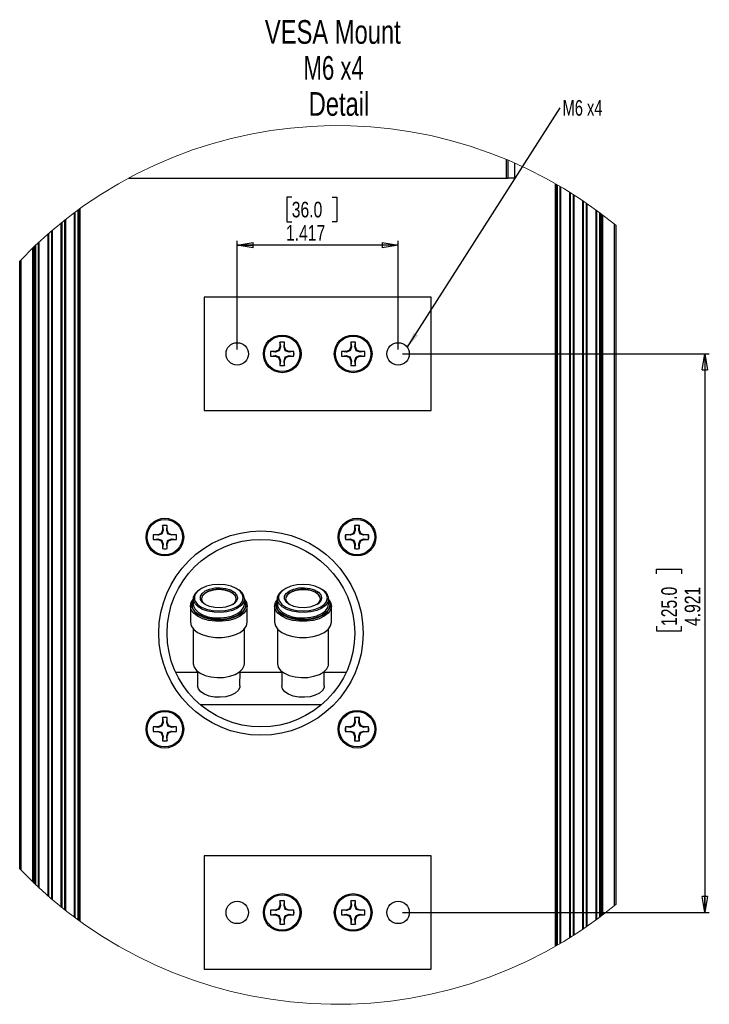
# Paper-space layout 'P3m-V' of a CAD drawing. Header units: inches. Extents: x 0.3 to 33.8, y 0.2 to 21.7.
# Tile 34 of 36: x 22.4 to 28.4, y 5.6 to 14.3. Entities that reach past the tile are written whole.
import ezdxf

# ---------------------------------------------------------------- set-up
doc = ezdxf.new("R2010")
doc.units = ezdxf.units.IN
doc.header["$MEASUREMENT"] = 0
doc.layers.add('BORDERS', color=7, linetype='Continuous')
doc.styles.add('SLDTEXTSTYLE0', font='TXT', dxfattribs={"width": 0.75})
doc.styles.add('SLDTEXTSTYLE12', font='TXT', dxfattribs={"width": 0.7})
doc.dimstyles.new('SLDDIMSTYLE1', dxfattribs={"dimtxt": 0.18, "dimasz": 0.14, "dimexe": 0, "dimexo": 0.0625, "dimgap": 0, "dimtad": 0, "dimtih": 1, "dimtoh": 1, "dimdec": 0, "dimrnd": 1e-09, "dimzin": 0, "dimdsep": 46, "dimtxsty": 'Standard', "dimsah": 1, "dimcen": 0.09, "dimadec": 0, "dimazin": 0, "dimtfac": 0.14, "dimtdec": 0, "dimtofl": 0, "dimtmove": 0, "dimatfit": 3, "dimfxl": 0, "dimfrac": 2, "dimtolj": 1, "dimtzin": 0, "dimarcsym": 0})
doc.dimstyles.new('SLDDIMSTYLE10', dxfattribs={"dimtxt": 0.137795, "dimasz": 0.14, "dimexe": 0, "dimexo": 0.0625, "dimgap": 0.034449, "dimtad": 1, "dimdec": 3, "dimrnd": 1e-09, "dimzin": 12, "dimdsep": 46, "dimtxsty": 'SLDTEXTSTYLE0', "dimblk1": 'CLOSED', "dimblk2": 'CLOSED', "dimsah": 1, "dimcen": 0.09, "dimadec": 0, "dimazin": 3, "dimtfac": 1, "dimtdec": 3, "dimtofl": 0, "dimtmove": 0, "dimatfit": 3, "dimldrblk": 'CLOSED', "dimfxl": 0, "dimfrac": 2, "dimtolj": 1, "dimtzin": 12, "dimarcsym": 0})

# ---------------------------------------------------------------- blocks, each defined once
blk = doc.blocks.new('_Closed')
at = {"color": 0, "linetype": 'ByBlock', "lineweight": -2}
for p, q in [((-1, 0.166667), (0, 0)), ((-1, 0.166667), (-1, -0.166667)), ((0, 0), (-1, -0.166667)), ((0, 0), (-1, 0))]:
    blk.add_line(p, q, dxfattribs=at)
blk = doc.blocks.new('_D_55')
at = {"layer": 'BORDERS'}
for p, q in [((25.7267, 11.3466), (28.4283, 11.3466)), ((28.3889, 11.3466), (28.3889, 6.4253)), ((27.964, 9.4071), (27.964, 9.4491)), ((27.964, 9.4491), (28.1828, 9.4491)), ((28.1828, 9.4491), (28.1828, 9.4071)), ((27.964, 8.9489), (27.964, 8.907)), ((28.1828, 8.907), (28.1828, 8.9489)), ((27.964, 8.907), (28.1828, 8.907)), ((25.7267, 6.4253), (28.4283, 6.4253))]:
    blk.add_line(p, q, dxfattribs=at)
at = {"layer": 'BORDERS', "xscale": 0.14, "yscale": 0.14}
for p, rotation in [((28.3889, 11.3466, -1.9404), 90.00000000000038), ((28.3889, 6.4253, -1.9404), 270.0000000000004)]:
    blk.add_blockref('_Closed', p, dxfattribs=dict(at, rotation=rotation))
at = {"layer": 'BORDERS', "char_height": 0.1378, "attachment_point": 1, "rotation": 90, "style": 'SLDTEXTSTYLE0'}
for s, insert in [('125.0', (28.0051, 8.9489)), ('4.921', (28.2113, 8.9489))]:
    blk.add_mtext(s, dxfattribs=dict(at, insert=insert))
blk = doc.blocks.new('_D_56')
at = {"layer": 'BORDERS'}
for p, q in [((24.7502, 12.7278), (24.7082, 12.7278)), ((24.7082, 12.7278), (24.7082, 12.509)), ((25.1066, 12.7278), (25.1486, 12.7278)), ((25.1486, 12.7278), (25.1486, 12.509)), ((24.7082, 12.509), (24.7502, 12.509)), ((25.1486, 12.509), (25.1066, 12.509)), ((24.27, 11.3859), (24.27, 12.3422)), ((25.6873, 11.3859), (25.6873, 12.3422)), ((25.6873, 12.3029), (24.27, 12.3029))]:
    blk.add_line(p, q, dxfattribs=at)
at = {"layer": 'BORDERS', "xscale": 0.14, "yscale": 0.14}
for p, rotation in [((24.27, 12.3029, -1.9404), 179.9999999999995), ((25.6873, 12.3029, -1.9404), 359.9999999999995)]:
    blk.add_blockref('_Closed', p, dxfattribs=dict(at, rotation=rotation))
at = {"layer": 'BORDERS', "char_height": 0.1378, "attachment_point": 1, "style": 'SLDTEXTSTYLE0'}
for s, insert in [('36.0', (24.7502, 12.6866)), ('1.417', (24.6993, 12.4805))]:
    blk.add_mtext(s, dxfattribs=dict(at, insert=insert))
blk = doc.blocks.new('SW_NOTE_0_52')
at = {"layer": 'BORDERS', "color": 0, "char_height": 0.20833, "attachment_point": 2}
for s, insert, style in [('VESA Mount', (0.7975, 0.2686), 'SLDTEXTSTYLE0'), ('M6 x4', (0.8049, -0.0486), 'SLDTEXTSTYLE12'), ('Detail', (0.8519, -0.3657), 'SLDTEXTSTYLE0')]:
    blk.add_mtext(s, dxfattribs=dict(at, insert=insert, style=style))
blk = doc.blocks.new('SW_NOTE_0_53')
at = {"layer": 'BORDERS', "color": 0, "insert": (0.0203, 0.0688), "char_height": 0.1378, "attachment_point": 1, "style": 'SLDTEXTSTYLE12'}
blk.add_mtext('M6 x4', dxfattribs=at)

psp = doc.layouts.new('P3m-V')

# ---------------------------------------------------------------- linework, layer by layer
at = {"color": 7, "linetype": 'Continuous', "lineweight": 25}
for p, q in [((26.63813, 13.0593), (26.63813, 12.89542)), ((26.65313, 13.05301), (26.65313, 12.89542)), ((26.71313, 13.0271), (26.71313, 12.89542)), ((23.31491, 12.89542), (23.31813, 12.89542)), ((23.31813, 12.89542), (23.31813, 12.89715)), ((23.31813, 12.89542), (26.63813, 12.89542)), ((26.63813, 12.89542), (26.65313, 12.89542)), ((26.71313, 12.89542), (26.65313, 12.89542)), ((27.07363, 6.12889), (27.07363, 12.84474)), ((27.08363, 12.83899), (27.08363, 6.13464)), ((27.08863, 12.8361), (27.08863, 6.13753)), ((27.11481, 6.15284), (27.11481, 12.82079)), ((27.1216, 6.15685), (27.1216, 12.81678)), ((27.19865, 6.20372), (27.19865, 12.7699)), ((27.20544, 6.20797), (27.20544, 12.76566)), ((27.23081, 6.22402), (27.23081, 12.7496)), ((27.2376, 6.22837), (27.2376, 12.74526)), ((27.31465, 6.27907), (27.31465, 12.69456)), ((27.32144, 6.28366), (27.32144, 12.68997)), ((27.34681, 6.30102), (27.34681, 12.67261)), ((27.3536, 6.30571), (27.3536, 12.66791)), ((22.83565, 6.38339), (22.83565, 12.59024)), ((22.84244, 6.37834), (22.84244, 12.59529)), ((22.86863, 6.35908), (22.86863, 12.61455)), ((22.87363, 6.35544), (22.87363, 12.61819)), ((22.88363, 12.62543), (22.88363, 6.3482)), ((27.43065, 6.36053), (27.43065, 12.6131)), ((27.43744, 6.36549), (27.43744, 12.60813)), ((27.46363, 6.38487), (27.46363, 12.58876)), ((27.46863, 6.3886), (27.46863, 12.58502)), ((27.47863, 6.39612), (27.47863, 12.57751)), ((22.71965, 6.47331), (22.71965, 12.50032)), ((22.72644, 6.46785), (22.72644, 12.50577)), ((22.75181, 6.44767), (22.75181, 12.52596)), ((22.7586, 6.44233), (22.7586, 12.5313)), ((27.48863, 12.56995), (27.48863, 6.40368)), ((22.61044, 6.56471), (22.61044, 12.40892)), ((22.63581, 6.54286), (22.63581, 12.43077)), ((22.6426, 6.53708), (22.6426, 12.43655)), ((27.59363, 6.48627), (27.59363, 12.48736)), ((27.60363, 12.47919), (27.60363, 6.49444)), ((22.51981, 6.64596), (22.51981, 12.32766)), ((22.5266, 6.6397), (22.5266, 12.33393)), ((22.60365, 6.57062), (22.60365, 12.40301)), ((22.46863, 6.6942), (22.46863, 12.27943)), ((22.47863, 12.28899), (22.47863, 6.68464)), ((22.48863, 12.29849), (22.48863, 6.67514)), ((22.49363, 12.30321), (22.49363, 6.67042)), ((22.35363, 6.8093), (22.35363, 12.16433)), ((22.36363, 12.17473), (22.36363, 6.7989)), ((23.97863, 11.84655), (23.97863, 10.84655)), ((25.97863, 11.84655), (23.97863, 11.84655)), ((25.97863, 10.84655), (25.97863, 11.84655)), ((24.60478, 11.36735), (24.56423, 11.36735)), ((24.56565, 11.36659), (24.56423, 11.36735)), ((24.60573, 11.36256), (24.56565, 11.36659)), ((24.63345, 11.37923), (24.60478, 11.36735)), ((24.60573, 11.36256), (24.60478, 11.36735)), ((24.64533, 11.4079), (24.63345, 11.37923)), ((24.63897, 11.37371), (24.63345, 11.37923)), ((24.65011, 11.40695), (24.63897, 11.37371)), ((24.64533, 11.44845), (24.64533, 11.4079)), ((24.64609, 11.44703), (24.64533, 11.44845)), ((24.65011, 11.40695), (24.64533, 11.4079)), ((24.64609, 11.44703), (24.65011, 11.40695)), ((24.68214, 11.40695), (24.68616, 11.44703)), ((24.68214, 11.40695), (24.68693, 11.4079)), ((24.68616, 11.44703), (24.68693, 11.44845)), ((24.68693, 11.4079), (24.68693, 11.44845)), ((24.6988, 11.37923), (24.68693, 11.4079)), ((24.69328, 11.37371), (24.6988, 11.37923)), ((24.72652, 11.36256), (24.69328, 11.37371)), ((24.72748, 11.36735), (24.6988, 11.37923)), ((24.72652, 11.36256), (24.72748, 11.36735)), ((24.7666, 11.36659), (24.72652, 11.36256)), ((24.76802, 11.36735), (24.72748, 11.36735)), ((24.7666, 11.36659), (24.76802, 11.36735)), ((25.22978, 11.36735), (25.18923, 11.36735)), ((25.19065, 11.36659), (25.18923, 11.36735)), ((25.23073, 11.36256), (25.19065, 11.36659)), ((25.25845, 11.37923), (25.22978, 11.36735)), ((25.23073, 11.36256), (25.22978, 11.36735)), ((25.27033, 11.4079), (25.25845, 11.37923)), ((25.26397, 11.37371), (25.25845, 11.37923)), ((25.27511, 11.40695), (25.26397, 11.37371)), ((25.27033, 11.44845), (25.27033, 11.4079)), ((25.27109, 11.44703), (25.27033, 11.44845)), ((25.27511, 11.40695), (25.27033, 11.4079)), ((25.27109, 11.44703), (25.27511, 11.40695)), ((25.30714, 11.40695), (25.31116, 11.44703)), ((25.30714, 11.40695), (25.31193, 11.4079)), ((25.31116, 11.44703), (25.31193, 11.44845)), ((25.31193, 11.4079), (25.31193, 11.44845)), ((25.3238, 11.37923), (25.31193, 11.4079)), ((25.31828, 11.37371), (25.3238, 11.37923)), ((25.35152, 11.36256), (25.31828, 11.37371)), ((25.35248, 11.36735), (25.3238, 11.37923)), ((25.35152, 11.36256), (25.35248, 11.36735)), ((25.3916, 11.36659), (25.35152, 11.36256)), ((25.39302, 11.36735), (25.35248, 11.36735)), ((25.3916, 11.36659), (25.39302, 11.36735)), ((24.56565, 11.32652), (24.56423, 11.32575)), ((24.56423, 11.32575), (24.60478, 11.32575)), ((24.56565, 11.32652), (24.60573, 11.33054)), ((24.60573, 11.33054), (24.60478, 11.32575)), ((24.60478, 11.32575), (24.63345, 11.31387)), ((24.60573, 11.33054), (24.63897, 11.31939)), ((24.63897, 11.31939), (24.63345, 11.31387)), ((24.63345, 11.31387), (24.64533, 11.2852)), ((24.65011, 11.28615), (24.64533, 11.2852)), ((24.64533, 11.2852), (24.64533, 11.24465)), ((24.65011, 11.28615), (24.64609, 11.24607)), ((24.68214, 11.28615), (24.69328, 11.31939)), ((24.68616, 11.24607), (24.68214, 11.28615)), ((24.68214, 11.28615), (24.68693, 11.2852)), ((24.68693, 11.2852), (24.6988, 11.31387)), ((24.68693, 11.24465), (24.68693, 11.2852)), ((24.69328, 11.31939), (24.6988, 11.31387)), ((24.6988, 11.31387), (24.72748, 11.32575)), ((24.72652, 11.33054), (24.72748, 11.32575)), ((24.72652, 11.33054), (24.7666, 11.32652)), ((24.72748, 11.32575), (24.76802, 11.32575)), ((24.7666, 11.32652), (24.76802, 11.32575)), ((25.19065, 11.32652), (25.18923, 11.32575)), ((25.18923, 11.32575), (25.22978, 11.32575)), ((25.19065, 11.32652), (25.23073, 11.33054)), ((25.23073, 11.33054), (25.22978, 11.32575)), ((25.22978, 11.32575), (25.25845, 11.31387)), ((25.23073, 11.33054), (25.26397, 11.31939)), ((25.26397, 11.31939), (25.25845, 11.31387)), ((25.25845, 11.31387), (25.27033, 11.2852)), ((25.27511, 11.28615), (25.27033, 11.2852)), ((25.27033, 11.2852), (25.27033, 11.24465)), ((25.27511, 11.28615), (25.27109, 11.24607)), ((25.30714, 11.28615), (25.31828, 11.31939)), ((25.31116, 11.24607), (25.30714, 11.28615)), ((25.30714, 11.28615), (25.31193, 11.2852)), ((25.31193, 11.2852), (25.3238, 11.31387)), ((25.31193, 11.24465), (25.31193, 11.2852)), ((25.31828, 11.31939), (25.3238, 11.31387)), ((25.3238, 11.31387), (25.35248, 11.32575)), ((25.35152, 11.33054), (25.35248, 11.32575)), ((25.35152, 11.33054), (25.3916, 11.32652)), ((25.35248, 11.32575), (25.39302, 11.32575)), ((25.3916, 11.32652), (25.39302, 11.32575)), ((24.64609, 11.24607), (24.64533, 11.24465)), ((24.68616, 11.24607), (24.68693, 11.24465)), ((25.27109, 11.24607), (25.27033, 11.24465)), ((25.31116, 11.24607), (25.31193, 11.24465)), ((23.97863, 10.84655), (25.97863, 10.84655)), ((23.61152, 9.83412), (23.61152, 9.79357)), ((23.61229, 9.8327), (23.61152, 9.83412)), ((23.61229, 9.8327), (23.61631, 9.79262)), ((23.64834, 9.79262), (23.65236, 9.8327)), ((23.65236, 9.8327), (23.65312, 9.83412)), ((23.65312, 9.79357), (23.65312, 9.83412)), ((25.30413, 9.83412), (25.30413, 9.79357)), ((25.30489, 9.8327), (25.30413, 9.83412)), ((25.30489, 9.8327), (25.30892, 9.79262)), ((25.34094, 9.79262), (25.34496, 9.8327)), ((25.34496, 9.8327), (25.34573, 9.83412)), ((25.34573, 9.79357), (25.34573, 9.83412)), ((23.57098, 9.75302), (23.53043, 9.75302)), ((23.53185, 9.75226), (23.53043, 9.75302)), ((23.57193, 9.74823), (23.53185, 9.75226)), ((23.53185, 9.71219), (23.57193, 9.71621)), ((23.59965, 9.7649), (23.57098, 9.75302)), ((23.57193, 9.74823), (23.57098, 9.75302)), ((23.57193, 9.71621), (23.57098, 9.71142)), ((23.57193, 9.71621), (23.60517, 9.70507)), ((23.61152, 9.79357), (23.59965, 9.7649)), ((23.60517, 9.75938), (23.59965, 9.7649)), ((23.61631, 9.79262), (23.60517, 9.75938)), ((23.61631, 9.79262), (23.61152, 9.79357)), ((23.64834, 9.79262), (23.65312, 9.79357)), ((23.665, 9.7649), (23.65312, 9.79357)), ((23.65948, 9.75938), (23.665, 9.7649)), ((23.69272, 9.74823), (23.65948, 9.75938)), ((23.69367, 9.75302), (23.665, 9.7649)), ((23.69272, 9.74823), (23.69367, 9.75302)), ((23.7328, 9.75226), (23.69272, 9.74823)), ((23.69272, 9.71621), (23.69367, 9.71142)), ((23.69272, 9.71621), (23.7328, 9.71219)), ((23.73422, 9.75302), (23.69367, 9.75302)), ((23.7328, 9.75226), (23.73422, 9.75302)), ((25.26358, 9.75302), (25.22303, 9.75302)), ((25.22445, 9.75226), (25.22303, 9.75302)), ((25.26453, 9.74823), (25.22445, 9.75226)), ((25.22445, 9.71219), (25.26453, 9.71621)), ((25.29225, 9.7649), (25.26358, 9.75302)), ((25.26453, 9.74823), (25.26358, 9.75302)), ((25.26453, 9.71621), (25.26358, 9.71142)), ((25.26453, 9.71621), (25.29777, 9.70507)), ((25.30413, 9.79357), (25.29225, 9.7649)), ((25.29777, 9.75938), (25.29225, 9.7649)), ((25.30892, 9.79262), (25.29777, 9.75938)), ((25.30892, 9.79262), (25.30413, 9.79357)), ((25.34094, 9.79262), (25.34573, 9.79357)), ((25.3576, 9.7649), (25.34573, 9.79357)), ((25.35208, 9.75938), (25.3576, 9.7649)), ((25.38532, 9.74823), (25.35208, 9.75938)), ((25.38628, 9.75302), (25.3576, 9.7649)), ((25.38532, 9.74823), (25.38628, 9.75302)), ((25.42541, 9.75226), (25.38532, 9.74823)), ((25.38532, 9.71621), (25.38628, 9.71142)), ((25.38532, 9.71621), (25.42541, 9.71219)), ((25.42683, 9.75302), (25.38628, 9.75302)), ((25.42541, 9.75226), (25.42683, 9.75302)), ((23.53185, 9.71219), (23.53043, 9.71142)), ((23.53043, 9.71142), (23.57098, 9.71142)), ((23.57098, 9.71142), (23.59965, 9.69955)), ((23.60517, 9.70507), (23.59965, 9.69955)), ((23.59965, 9.69955), (23.61152, 9.67087)), ((23.61631, 9.67183), (23.61152, 9.67087)), ((23.61152, 9.67087), (23.61152, 9.63032)), ((23.61229, 9.63174), (23.61152, 9.63032)), ((23.61631, 9.67183), (23.61229, 9.63174)), ((23.64834, 9.67183), (23.65948, 9.70507)), ((23.65236, 9.63174), (23.64834, 9.67183)), ((23.64834, 9.67183), (23.65312, 9.67087)), ((23.65236, 9.63174), (23.65312, 9.63032)), ((23.65312, 9.67087), (23.665, 9.69955)), ((23.65312, 9.63032), (23.65312, 9.67087)), ((23.65948, 9.70507), (23.665, 9.69955)), ((23.665, 9.69955), (23.69367, 9.71142)), ((23.69367, 9.71142), (23.73422, 9.71142)), ((23.7328, 9.71219), (23.73422, 9.71142)), ((25.22445, 9.71219), (25.22303, 9.71142)), ((25.22303, 9.71142), (25.26358, 9.71142)), ((25.26358, 9.71142), (25.29225, 9.69955)), ((25.29777, 9.70507), (25.29225, 9.69955)), ((25.29225, 9.69955), (25.30413, 9.67087)), ((25.30892, 9.67183), (25.30413, 9.67087)), ((25.30413, 9.67087), (25.30413, 9.63032)), ((25.30489, 9.63174), (25.30413, 9.63032)), ((25.30892, 9.67183), (25.30489, 9.63174)), ((25.34094, 9.67183), (25.35208, 9.70507)), ((25.34496, 9.63174), (25.34094, 9.67183)), ((25.34094, 9.67183), (25.34573, 9.67087)), ((25.34496, 9.63174), (25.34573, 9.63032)), ((25.34573, 9.67087), (25.3576, 9.69955)), ((25.34573, 9.63032), (25.34573, 9.67087)), ((25.35208, 9.70507), (25.3576, 9.69955)), ((25.3576, 9.69955), (25.38628, 9.71142)), ((25.38628, 9.71142), (25.42683, 9.71142)), ((25.42541, 9.71219), (25.42683, 9.71142)), ((24.27178, 9.19775), (24.26887, 9.18113)), ((25.01348, 9.19774), (25.01058, 9.18112)), ((23.85778, 9.12458), (23.85777, 8.98245)), ((23.87471, 9.15125), (23.88228, 9.16973)), ((23.88228, 9.17744), (23.87867, 9.17167)), ((23.88228, 9.18934), (23.88228, 9.1414)), ((24.33328, 9.1414), (24.33328, 9.18934)), ((24.34211, 9.14563), (24.34328, 9.13299)), ((24.34658, 9.12003), (24.34778, 9.13299)), ((24.35777, 8.98245), (24.35778, 9.12458)), ((24.59948, 9.12457), (24.59948, 8.98244)), ((24.61641, 9.15124), (24.62398, 9.16972)), ((24.62398, 9.17743), (24.62038, 9.17166)), ((24.62398, 9.18933), (24.62398, 9.14139)), ((25.07498, 9.14139), (25.07498, 9.18932)), ((25.08382, 9.14562), (25.08498, 9.13298)), ((25.08828, 9.12001), (25.08948, 9.13298)), ((25.09948, 8.98243), (25.09948, 9.12457)), ((23.88227, 8.92406), (23.88227, 8.61661)), ((24.33327, 8.6166), (24.33327, 8.92405)), ((24.62398, 8.92405), (24.62398, 8.6166)), ((25.07498, 8.61659), (25.07498, 8.92404)), ((23.72684, 8.54267), (23.92127, 8.54267)), ((23.92127, 8.54803), (23.92126, 8.4215)), ((24.29426, 8.42149), (24.29427, 8.54803)), ((24.29427, 8.54266), (24.66297, 8.54266)), ((24.66297, 8.54802), (24.66297, 8.42148)), ((25.03597, 8.42148), (25.03597, 8.54802)), ((25.03597, 8.54265), (25.2304, 8.54265)), ((25.01331, 8.25575), (23.94392, 8.25576)), ((23.59965, 8.0723), (23.57098, 8.06042)), ((23.61152, 8.10097), (23.59965, 8.0723)), ((23.60517, 8.06678), (23.59965, 8.0723)), ((23.61631, 8.10002), (23.60517, 8.06678)), ((23.61152, 8.14152), (23.61152, 8.10097)), ((23.61229, 8.1401), (23.61152, 8.14152)), ((23.61631, 8.10002), (23.61152, 8.10097)), ((23.61229, 8.1401), (23.61631, 8.10002)), ((23.64834, 8.10002), (23.65236, 8.1401)), ((23.64834, 8.10002), (23.65312, 8.10097)), ((23.65236, 8.1401), (23.65312, 8.14152)), ((23.65312, 8.10097), (23.65312, 8.14152)), ((23.665, 8.0723), (23.65312, 8.10097)), ((23.65948, 8.06678), (23.665, 8.0723)), ((23.69367, 8.06042), (23.665, 8.0723)), ((25.29225, 8.0723), (25.26358, 8.06042)), ((25.30413, 8.10097), (25.29225, 8.0723)), ((25.29777, 8.06678), (25.29225, 8.0723)), ((25.30892, 8.10002), (25.29777, 8.06678)), ((25.30413, 8.14152), (25.30413, 8.10097)), ((25.30489, 8.1401), (25.30413, 8.14152)), ((25.30892, 8.10002), (25.30413, 8.10097)), ((25.30489, 8.1401), (25.30892, 8.10002)), ((25.34094, 8.10002), (25.34496, 8.1401)), ((25.34094, 8.10002), (25.34573, 8.10097)), ((25.34496, 8.1401), (25.34573, 8.14152)), ((25.34573, 8.10097), (25.34573, 8.14152)), ((25.3576, 8.0723), (25.34573, 8.10097)), ((25.35208, 8.06678), (25.3576, 8.0723)), ((25.38628, 8.06042), (25.3576, 8.0723)), ((23.57098, 8.06042), (23.53043, 8.06042)), ((23.53185, 8.05965), (23.53043, 8.06042)), ((23.53185, 8.01959), (23.53043, 8.01882)), ((23.53043, 8.01882), (23.57098, 8.01882)), ((23.57193, 8.05563), (23.53185, 8.05965)), ((23.53185, 8.01959), (23.57193, 8.02361)), ((23.57193, 8.05563), (23.57098, 8.06042)), ((23.57193, 8.02361), (23.57098, 8.01882)), ((23.57098, 8.01882), (23.59965, 8.00694)), ((23.57193, 8.02361), (23.60517, 8.01246)), ((23.60517, 8.01246), (23.59965, 8.00694)), ((23.59965, 8.00694), (23.61152, 7.97827)), ((23.64834, 7.97922), (23.65948, 8.01246)), ((23.65312, 7.97827), (23.665, 8.00694)), ((23.69272, 8.05563), (23.65948, 8.06678)), ((23.65948, 8.01246), (23.665, 8.00694)), ((23.665, 8.00694), (23.69367, 8.01882)), ((23.69272, 8.05563), (23.69367, 8.06042)), ((23.7328, 8.05965), (23.69272, 8.05563)), ((23.69272, 8.02361), (23.69367, 8.01882)), ((23.69272, 8.02361), (23.7328, 8.01959)), ((23.73422, 8.06042), (23.69367, 8.06042)), ((23.69367, 8.01882), (23.73422, 8.01882)), ((23.7328, 8.05965), (23.73422, 8.06042)), ((23.7328, 8.01959), (23.73422, 8.01882)), ((25.26358, 8.06042), (25.22303, 8.06042)), ((25.22445, 8.05965), (25.22303, 8.06042)), ((25.22445, 8.01959), (25.22303, 8.01882)), ((25.22303, 8.01882), (25.26358, 8.01882)), ((25.26453, 8.05563), (25.22445, 8.05965)), ((25.22445, 8.01959), (25.26453, 8.02361)), ((25.26453, 8.05563), (25.26358, 8.06042)), ((25.26453, 8.02361), (25.26358, 8.01882)), ((25.26358, 8.01882), (25.29225, 8.00694)), ((25.26453, 8.02361), (25.29777, 8.01246)), ((25.29777, 8.01246), (25.29225, 8.00694)), ((25.29225, 8.00694), (25.30413, 7.97827)), ((25.34094, 7.97922), (25.35208, 8.01246)), ((25.34573, 7.97827), (25.3576, 8.00694)), ((25.38532, 8.05563), (25.35208, 8.06678)), ((25.35208, 8.01246), (25.3576, 8.00694)), ((25.3576, 8.00694), (25.38628, 8.01882)), ((25.38532, 8.05563), (25.38628, 8.06042)), ((25.42541, 8.05965), (25.38532, 8.05563)), ((25.38532, 8.02361), (25.38628, 8.01882)), ((25.38532, 8.02361), (25.42541, 8.01959)), ((25.42683, 8.06042), (25.38628, 8.06042)), ((25.38628, 8.01882), (25.42683, 8.01882)), ((25.42541, 8.05965), (25.42683, 8.06042)), ((25.42541, 8.01959), (25.42683, 8.01882)), ((23.61631, 7.97922), (23.61152, 7.97827)), ((23.61152, 7.97827), (23.61152, 7.93772)), ((23.61229, 7.93914), (23.61152, 7.93772)), ((23.61631, 7.97922), (23.61229, 7.93914)), ((23.65236, 7.93914), (23.64834, 7.97922)), ((23.64834, 7.97922), (23.65312, 7.97827)), ((23.65236, 7.93914), (23.65312, 7.93772)), ((23.65312, 7.93772), (23.65312, 7.97827)), ((25.30892, 7.97922), (25.30413, 7.97827)), ((25.30413, 7.97827), (25.30413, 7.93772)), ((25.30489, 7.93914), (25.30413, 7.93772)), ((25.30892, 7.97922), (25.30489, 7.93914)), ((25.34496, 7.93914), (25.34094, 7.97922)), ((25.34094, 7.97922), (25.34573, 7.97827)), ((25.34496, 7.93914), (25.34573, 7.93772)), ((25.34573, 7.93772), (25.34573, 7.97827)), ((23.97863, 6.92529), (23.97863, 5.92529)), ((25.97863, 6.92529), (23.97863, 6.92529)), ((25.97863, 5.92529), (25.97863, 6.92529)), ((24.64533, 6.52719), (24.64533, 6.48664)), ((24.64609, 6.52577), (24.64533, 6.52719)), ((24.64609, 6.52577), (24.65011, 6.48569)), ((24.68214, 6.48569), (24.68616, 6.52577)), ((24.68616, 6.52577), (24.68693, 6.52719)), ((24.68693, 6.48664), (24.68693, 6.52719)), ((25.27033, 6.52719), (25.27033, 6.48664)), ((25.27109, 6.52577), (25.27033, 6.52719)), ((25.27109, 6.52577), (25.27511, 6.48569)), ((25.30714, 6.48569), (25.31116, 6.52577)), ((25.31116, 6.52577), (25.31193, 6.52719)), ((25.31193, 6.48664), (25.31193, 6.52719)), ((24.60478, 6.44609), (24.56423, 6.44609)), ((24.56565, 6.44533), (24.56423, 6.44609)), ((24.60573, 6.4413), (24.56565, 6.44533)), ((24.63345, 6.45797), (24.60478, 6.44609)), ((24.60573, 6.4413), (24.60478, 6.44609)), ((24.64533, 6.48664), (24.63345, 6.45797)), ((24.63897, 6.45245), (24.63345, 6.45797)), ((24.65011, 6.48569), (24.63897, 6.45245)), ((24.65011, 6.48569), (24.64533, 6.48664)), ((24.68214, 6.48569), (24.68693, 6.48664)), ((24.6988, 6.45797), (24.68693, 6.48664)), ((24.69328, 6.45245), (24.6988, 6.45797)), ((24.72652, 6.4413), (24.69328, 6.45245)), ((24.72748, 6.44609), (24.6988, 6.45797)), ((24.72652, 6.4413), (24.72748, 6.44609)), ((24.7666, 6.44533), (24.72652, 6.4413)), ((24.76802, 6.44609), (24.72748, 6.44609)), ((24.7666, 6.44533), (24.76802, 6.44609)), ((25.22978, 6.44609), (25.18923, 6.44609)), ((25.19065, 6.44533), (25.18923, 6.44609)), ((25.23073, 6.4413), (25.19065, 6.44533)), ((25.25845, 6.45797), (25.22978, 6.44609)), ((25.23073, 6.4413), (25.22978, 6.44609)), ((25.27033, 6.48664), (25.25845, 6.45797)), ((25.26397, 6.45245), (25.25845, 6.45797)), ((25.27511, 6.48569), (25.26397, 6.45245)), ((25.27511, 6.48569), (25.27033, 6.48664)), ((25.30714, 6.48569), (25.31193, 6.48664)), ((25.3238, 6.45797), (25.31193, 6.48664)), ((25.31828, 6.45245), (25.3238, 6.45797)), ((25.35152, 6.4413), (25.31828, 6.45245)), ((25.35248, 6.44609), (25.3238, 6.45797)), ((25.35152, 6.4413), (25.35248, 6.44609)), ((25.3916, 6.44533), (25.35152, 6.4413)), ((25.39302, 6.44609), (25.35248, 6.44609)), ((25.3916, 6.44533), (25.39302, 6.44609)), ((24.56565, 6.40526), (24.56423, 6.40449)), ((24.56423, 6.40449), (24.60478, 6.40449)), ((24.56565, 6.40526), (24.60573, 6.40928)), ((24.60573, 6.40928), (24.60478, 6.40449)), ((24.60478, 6.40449), (24.63345, 6.39261)), ((24.60573, 6.40928), (24.63897, 6.39814)), ((24.63897, 6.39814), (24.63345, 6.39261)), ((24.63345, 6.39261), (24.64533, 6.36394)), ((24.65011, 6.36489), (24.64533, 6.36394)), ((24.64533, 6.36394), (24.64533, 6.32339)), ((24.65011, 6.36489), (24.64609, 6.32481)), ((24.68214, 6.36489), (24.69328, 6.39814)), ((24.68616, 6.32481), (24.68214, 6.36489)), ((24.68214, 6.36489), (24.68693, 6.36394)), ((24.68693, 6.36394), (24.6988, 6.39261)), ((24.68693, 6.32339), (24.68693, 6.36394)), ((24.69328, 6.39814), (24.6988, 6.39261)), ((24.6988, 6.39261), (24.72748, 6.40449)), ((24.72652, 6.40928), (24.72748, 6.40449)), ((24.72652, 6.40928), (24.7666, 6.40526)), ((24.72748, 6.40449), (24.76802, 6.40449)), ((24.7666, 6.40526), (24.76802, 6.40449)), ((25.19065, 6.40526), (25.18923, 6.40449)), ((25.18923, 6.40449), (25.22978, 6.40449)), ((25.19065, 6.40526), (25.23073, 6.40928)), ((25.23073, 6.40928), (25.22978, 6.40449)), ((25.22978, 6.40449), (25.25845, 6.39261)), ((25.23073, 6.40928), (25.26397, 6.39814)), ((25.26397, 6.39814), (25.25845, 6.39261)), ((25.25845, 6.39261), (25.27033, 6.36394)), ((25.27511, 6.36489), (25.27033, 6.36394)), ((25.27033, 6.36394), (25.27033, 6.32339)), ((25.27511, 6.36489), (25.27109, 6.32481)), ((25.30714, 6.36489), (25.31828, 6.39814)), ((25.31116, 6.32481), (25.30714, 6.36489)), ((25.30714, 6.36489), (25.31193, 6.36394)), ((25.31193, 6.36394), (25.3238, 6.39261)), ((25.31193, 6.32339), (25.31193, 6.36394)), ((25.31828, 6.39814), (25.3238, 6.39261)), ((25.3238, 6.39261), (25.35248, 6.40449)), ((25.35152, 6.40928), (25.35248, 6.40449)), ((25.35152, 6.40928), (25.3916, 6.40526)), ((25.35248, 6.40449), (25.39302, 6.40449)), ((25.3916, 6.40526), (25.39302, 6.40449)), ((24.64609, 6.32481), (24.64533, 6.32339)), ((24.68616, 6.32481), (24.68693, 6.32339)), ((25.27109, 6.32481), (25.27033, 6.32339)), ((25.31116, 6.32481), (25.31193, 6.32339)), ((23.97863, 5.92529), (25.97863, 5.92529))]:
    psp.add_line(p, q, dxfattribs=at)
at = {"color": 7, "linetype": 'Continuous', "lineweight": 25, "flags": 128}
for points in [[(24.30888, 9.23964), (24.29441, 9.25604), (24.26016, 9.28019), (24.21553, 9.29872), (24.16355, 9.31036), (24.10778, 9.31434), (24.052, 9.31037), (24.00003, 9.29872), (23.9554, 9.28019), (23.92115, 9.25605), (23.90134, 9.23121)], [(23.94658, 9.18143), (23.94561, 9.18453), (23.94561, 9.21098), (23.96002, 9.23625), (23.98756, 9.2581), (24.02578, 9.27459), (24.07128, 9.28425), (24.12003, 9.28623), (24.16769, 9.28034), (24.21003, 9.26712), (24.24328, 9.24773), (24.26449, 9.2239), (24.27178, 9.19775), (24.27178, 9.19775)], [(25.05059, 9.23963), (25.03611, 9.25603), (25.00187, 9.28018), (24.95724, 9.2987), (24.90526, 9.31035), (24.84949, 9.31433), (24.79371, 9.31035), (24.74174, 9.29871), (24.6971, 9.28018), (24.66286, 9.25603), (24.64305, 9.2312)], [(24.68828, 9.18141), (24.68732, 9.18452), (24.68732, 9.21096), (24.70173, 9.23624), (24.72927, 9.25809), (24.76749, 9.27458), (24.81299, 9.28424), (24.86174, 9.28622), (24.9094, 9.28033), (24.95174, 9.2671), (24.98499, 9.24772), (25.0062, 9.22389), (25.01348, 9.19774), (25.01348, 9.19774)], [(24.33328, 9.18934), (24.32619, 9.159), (24.30538, 9.13056), (24.27216, 9.10582), (24.2286, 9.08633), (24.17746, 9.07331), (24.12193, 9.06758), (24.06552, 9.0695), (24.01176, 9.07895), (23.96404, 9.09534), (23.92534, 9.11763), (23.89811, 9.14443), (23.88405, 9.17405), (23.88406, 9.20463), (23.89811, 9.23425), (23.92534, 9.26105), (23.93906, 9.27029)], [(24.26178, 9.18934), (24.25424, 9.21508), (24.23237, 9.23831), (24.1983, 9.25674), (24.15537, 9.26858), (24.10778, 9.27266), (24.06019, 9.26858), (24.01726, 9.25674), (23.98319, 9.23831), (23.96131, 9.21509), (23.95378, 9.18934), (23.96131, 9.1636), (23.98319, 9.14037), (23.98619, 9.13821)], [(24.26175, 9.18765), (24.25424, 9.21172), (24.23237, 9.23495), (24.1983, 9.25338), (24.15537, 9.26521), (24.10778, 9.26929), (24.06019, 9.26521), (24.01726, 9.25338), (23.98319, 9.23495), (23.96131, 9.21172), (23.95381, 9.18766)], [(24.32328, 9.19775), (24.31593, 9.22792), (24.30888, 9.23964)], [(24.31326, 9.16262), (24.31593, 9.16757), (24.32328, 9.19775)], [(25.07498, 9.18932), (25.0679, 9.15898), (25.04709, 9.13055), (25.01387, 9.10581), (24.97031, 9.08632), (24.91917, 9.0733), (24.86364, 9.06757), (24.80723, 9.06949), (24.75347, 9.07894), (24.70574, 9.09533), (24.66705, 9.11762), (24.63982, 9.14442), (24.62576, 9.17404), (24.62576, 9.20462), (24.63982, 9.23424), (24.66705, 9.26104), (24.68077, 9.27028)], [(25.00348, 9.18933), (24.99595, 9.21507), (24.97407, 9.2383), (24.94, 9.25673), (24.89707, 9.26856), (24.84949, 9.27264), (24.8019, 9.26857), (24.75897, 9.25673), (24.7249, 9.2383), (24.70302, 9.21508), (24.69548, 9.18933), (24.70302, 9.16358), (24.7249, 9.14036), (24.72789, 9.1382)], [(25.00345, 9.18764), (25.00128, 9.2), (24.98584, 9.22469), (24.95704, 9.24559), (24.91772, 9.26065), (24.87172, 9.26841), (24.82354, 9.26809), (24.7779, 9.25973), (24.73927, 9.24416), (24.71143, 9.22288), (24.6971, 9.198), (24.69552, 9.18765)], [(25.06498, 9.19773), (25.05764, 9.22791), (25.05059, 9.23963)], [(25.05497, 9.16261), (25.05764, 9.16756), (25.06498, 9.19773)], [(24.35778, 9.12458), (24.35051, 9.09221), (24.32914, 9.06172), (24.2949, 9.03489), (24.24979, 9.01327), (24.19642, 8.99812), (24.13791, 8.99031), (24.07764, 8.99031), (24.01912, 8.99812), (23.96576, 9.01327), (23.92065, 9.03489), (23.88641, 9.06173), (23.86504, 9.09222), (23.85778, 9.12458), (23.86504, 9.15695), (23.88228, 9.18298)], [(23.87003, 9.11523), (23.87475, 9.10192), (23.89527, 9.07265), (23.92813, 9.04689), (23.97144, 9.02613), (24.02267, 9.01159), (24.07884, 9.0041), (24.1367, 9.00409), (24.19288, 9.01158), (24.24411, 9.02613), (24.28742, 9.04689), (24.32028, 9.07265), (24.3408, 9.10191), (24.34658, 9.12003)], [(23.88228, 9.1414), (23.88405, 9.12611), (23.89811, 9.09649), (23.92534, 9.0697), (23.96404, 9.0474), (24.01176, 9.03102), (24.06552, 9.02156), (24.12193, 9.01964), (24.17746, 9.02537), (24.2286, 9.03839), (24.27216, 9.05789), (24.30538, 9.08262), (24.32619, 9.11106), (24.33328, 9.1414)], [(23.89465, 9.18049), (23.89962, 9.16758), (23.92115, 9.13946), (23.95539, 9.11531), (24.00003, 9.09678), (24.052, 9.08513), (24.10777, 9.08116), (24.16355, 9.08513), (24.21553, 9.09678), (24.26016, 9.11531), (24.2944, 9.13945), (24.31326, 9.16262)], [(24.26887, 9.18113), (24.26449, 9.17159), (24.24328, 9.14777), (24.21003, 9.12838), (24.16769, 9.11516), (24.12003, 9.10927), (24.07128, 9.11125), (24.02578, 9.12091), (23.98756, 9.1374), (23.96002, 9.15925), (23.94658, 9.18143)], [(24.34328, 9.13299), (24.33588, 9.1013), (24.32998, 9.09079)], [(24.33328, 9.18297), (24.35051, 9.15695), (24.35778, 9.12458)], [(24.34778, 9.13299), (24.3408, 9.16406), (24.33328, 9.17744)], [(24.33328, 9.16972), (24.33588, 9.16467), (24.34211, 9.14563)], [(25.09948, 9.12457), (25.09222, 9.0922), (25.07085, 9.06171), (25.03661, 9.03488), (24.9915, 9.01326), (24.93813, 8.9981), (24.87962, 8.9903), (24.81935, 8.9903), (24.76083, 8.99811), (24.70747, 9.01326), (24.66235, 9.03488), (24.62812, 9.06172), (24.60675, 9.0922), (24.59948, 9.12457), (24.60675, 9.15694), (24.62398, 9.18297)], [(24.61174, 9.11522), (24.61646, 9.10191), (24.63697, 9.07264), (24.66984, 9.04688), (24.71315, 9.02612), (24.76438, 9.01158), (24.82055, 9.00408), (24.87841, 9.00408), (24.93459, 9.01157), (24.98582, 9.02612), (25.02913, 9.04687), (25.06199, 9.07264), (25.08251, 9.1019), (25.08828, 9.12001)], [(24.62398, 9.14139), (24.62576, 9.1261), (24.63982, 9.09648), (24.66705, 9.06968), (24.70574, 9.04739), (24.75347, 9.031), (24.80723, 9.02155), (24.86364, 9.01963), (24.91917, 9.02536), (24.97031, 9.03838), (25.01387, 9.05787), (25.04709, 9.08261), (25.0679, 9.11105), (25.07498, 9.14139)], [(24.63636, 9.18047), (24.64133, 9.16757), (24.66286, 9.13945), (24.6971, 9.1153), (24.74173, 9.09677), (24.79371, 9.08512), (24.84948, 9.08115), (24.90526, 9.08512), (24.95723, 9.09677), (25.00187, 9.11529), (25.03611, 9.13944), (25.05497, 9.16261)], [(25.01058, 9.18112), (25.0062, 9.17158), (24.98499, 9.14775), (24.95174, 9.12837), (24.9094, 9.11514), (24.86174, 9.10926), (24.81299, 9.11124), (24.76748, 9.1209), (24.72926, 9.13739), (24.70173, 9.15924), (24.68828, 9.18141)], [(25.08498, 9.13298), (25.07758, 9.10129), (25.07169, 9.09078)], [(25.07498, 9.18296), (25.09222, 9.15693), (25.09948, 9.12457)], [(25.08948, 9.13298), (25.08251, 9.16405), (25.07498, 9.17742)], [(25.07498, 9.16971), (25.07759, 9.16466), (25.08382, 9.14562)], [(24.32998, 9.09079), (24.31414, 9.07161), (24.27945, 9.04577), (24.23396, 9.02541), (24.18055, 9.01182), (24.12256, 9.00583), (24.06365, 9.00784), (24.0075, 9.01771), (23.95766, 9.03482), (23.91725, 9.05811), (23.88881, 9.08609), (23.8821, 9.09659)], [(25.07169, 9.09078), (25.05585, 9.0716), (25.02115, 9.04576), (24.97567, 9.0254), (24.92226, 9.01181), (24.86427, 9.00582), (24.80535, 9.00783), (24.74921, 9.0177), (24.69937, 9.03481), (24.65896, 9.05809), (24.63052, 9.08608), (24.6238, 9.09657)], [(23.85777, 8.98245), (23.86504, 8.95009), (23.88641, 8.9196), (23.92064, 8.89276), (23.96576, 8.87114), (24.01912, 8.85599), (24.07764, 8.84818), (24.13791, 8.84818), (24.19642, 8.85598), (24.24979, 8.87114), (24.2949, 8.89276), (24.32914, 8.91959), (24.35051, 8.95008), (24.35777, 8.98245)], [(24.59948, 8.98244), (24.60675, 8.95007), (24.62812, 8.91959), (24.66235, 8.89275), (24.70746, 8.87113), (24.76083, 8.85598), (24.81935, 8.84817), (24.87961, 8.84817), (24.93813, 8.85597), (24.9915, 8.87112), (25.03661, 8.89275), (25.07084, 8.91958), (25.09222, 8.95007), (25.09948, 8.98243)], [(23.88227, 8.61661), (23.88935, 8.58627), (23.91016, 8.55784), (23.94338, 8.5331), (23.98694, 8.5136), (24.03808, 8.50058), (24.09361, 8.49485), (24.15002, 8.49677), (24.20378, 8.50622), (24.25151, 8.5226), (24.2902, 8.5449), (24.31743, 8.57169), (24.33149, 8.60131), (24.33327, 8.6166)], [(24.62398, 8.6166), (24.63106, 8.58626), (24.65187, 8.55783), (24.68509, 8.53309), (24.72865, 8.51359), (24.77979, 8.50057), (24.83531, 8.49484), (24.89173, 8.49676), (24.94549, 8.50621), (24.99321, 8.52259), (25.03191, 8.54489), (25.05914, 8.57168), (25.0732, 8.6013), (25.07498, 8.61659)], [(24.29426, 8.42149), (24.29253, 8.40775), (24.27882, 8.38129), (24.25243, 8.35781), (24.21531, 8.33906), (24.17022, 8.32642), (24.12049, 8.32083), (24.06982, 8.32271), (24.02196, 8.33191), (23.98047, 8.34775), (23.94841, 8.36907), (23.92818, 8.39427), (23.92126, 8.4215)], [(25.03597, 8.42148), (25.03424, 8.40774), (25.02053, 8.38128), (24.99414, 8.3578), (24.95702, 8.33905), (24.91193, 8.32641), (24.8622, 8.32082), (24.81153, 8.32269), (24.76367, 8.3319), (24.72218, 8.34774), (24.69012, 8.36906), (24.66989, 8.39426), (24.66297, 8.42148)]]:
    psp.add_lwpolyline(points, dxfattribs=at)
at = {"color": 7, "linetype": 'Continuous', "lineweight": 25}
for centre, radius in [((24.66613, 11.34655), 0.166), ((24.66613, 11.34655), 0.156), ((25.29113, 11.34655), 0.166), ((25.29113, 11.34655), 0.156), ((24.26996, 11.34655), 0.09843), ((25.68729, 11.34655), 0.09843), ((23.63232, 9.73222), 0.166), ((25.32493, 9.73222), 0.166), ((23.63232, 9.73222), 0.156), ((25.32493, 9.73222), 0.156), ((24.47863, 8.88592), 0.9), ((24.47863, 8.88592), 0.82644), ((23.63232, 8.03962), 0.166), ((23.63232, 8.03962), 0.156), ((25.32493, 8.03962), 0.166), ((25.32493, 8.03962), 0.156), ((24.26996, 6.42529), 0.09843), ((24.66613, 6.42529), 0.166), ((24.66613, 6.42529), 0.156), ((25.29113, 6.42529), 0.166), ((25.29113, 6.42529), 0.156), ((25.68729, 6.42529), 0.09843)]:
    psp.add_circle(centre, radius, dxfattribs=at)
at = {"color": 7, "linetype": 'Continuous', "lineweight": 18}
for start, end in [(50.63412, 136.230104), (223.769897, 309.365883)]:
    psp.add_arc((25.14865, 9.48681), 3.87056, start, end, dxfattribs=at)
at = {"color": 7, "linetype": 'Continuous', "lineweight": 25}
for centre, radius, start, end in [((24.66613, 11.34656), 0.10399, 78.462009, 101.537991), ((25.29113, 11.34656), 0.10399, 78.462009, 101.537991), ((24.66613, 11.34655), 0.104, 168.463024, 191.536976), ((24.66613, 11.34655), 0.10246, 168.723812, 191.276188), ((24.66613, 11.34654), 0.10247, 78.724835, 101.275165), ((24.66613, 11.34655), 0.10246, 348.723915, 11.276085), ((24.66613, 11.34655), 0.104, 348.463124, 11.536876), ((25.29113, 11.34655), 0.104, 168.463124, 191.536876), ((25.29113, 11.34655), 0.10246, 168.723915, 191.276085), ((25.29113, 11.34654), 0.10247, 78.724835, 101.275165), ((25.29113, 11.34655), 0.10246, 348.723812, 11.276188), ((25.29113, 11.34655), 0.104, 348.463024, 11.536976), ((24.66613, 11.34655), 0.104, 258.462809, 281.537191), ((24.66613, 11.34655), 0.10245, 258.723173, 281.276827), ((25.29113, 11.34655), 0.104, 258.462809, 281.537191), ((25.29113, 11.34655), 0.10245, 258.723173, 281.276827), ((23.63232, 9.73222), 0.104, 78.463224, 101.536776), ((23.63232, 9.73222), 0.10246, 78.724019, 101.275981), ((25.32493, 9.73222), 0.104, 78.463214, 101.536786), ((25.32493, 9.73222), 0.10246, 78.724009, 101.275991), ((23.63233, 9.73222), 0.10401, 168.463624, 191.536376), ((23.63233, 9.73222), 0.10246, 168.724019, 191.275981), ((23.63232, 9.73222), 0.10246, 348.724019, 11.275981), ((23.63233, 9.73222), 0.104, 348.462824, 11.537176), ((25.32493, 9.73222), 0.104, 168.463024, 191.536976), ((25.32493, 9.73222), 0.10246, 168.723915, 191.276085), ((25.32493, 9.73222), 0.10246, 348.723812, 11.276188), ((25.32493, 9.73222), 0.104, 348.463024, 11.536976), ((23.63232, 9.73222), 0.104, 258.463224, 281.536776), ((23.63232, 9.73222), 0.10246, 258.724019, 281.275981), ((25.32493, 9.73222), 0.104, 258.463214, 281.536786), ((25.32493, 9.73222), 0.10246, 258.724009, 281.275991), ((23.95975, 9.1977), 0.06734, 150.157249, 194.816), ((24.23212, 9.17877), 0.1017, 5.965056, 64.134053), ((24.70146, 9.19769), 0.06734, 150.15725, 194.816), ((24.97383, 9.17875), 0.1017, 5.965087, 64.134013), ((23.94299, 9.13295), 0.07507, 148.944688, 193.646287), ((23.94447, 9.13285), 0.07215, 165.222774, 210.17455), ((24.1919, 9.19779), 0.07039, 302.159098, 353.099326), ((24.68469, 9.13293), 0.07507, 148.944816, 193.646159), ((24.68618, 9.13284), 0.07215, 165.223243, 210.174087), ((24.93361, 9.19778), 0.07039, 302.15914, 353.099357), ((23.63232, 8.03962), 0.104, 78.463224, 101.536776), ((23.63232, 8.03962), 0.10246, 78.724019, 101.275981), ((25.32493, 8.03962), 0.104, 78.463214, 101.536786), ((25.32493, 8.03962), 0.10246, 78.724009, 101.275991), ((23.63233, 8.03962), 0.10401, 168.463624, 191.536376), ((23.63233, 8.03962), 0.10246, 168.724019, 191.275981), ((23.63232, 8.03962), 0.10246, 348.724019, 11.275981), ((23.63233, 8.03962), 0.104, 348.462824, 11.537176), ((25.32493, 8.03962), 0.104, 168.463024, 191.536976), ((25.32493, 8.03962), 0.10246, 168.723915, 191.276085), ((25.32493, 8.03962), 0.10246, 348.723812, 11.276188), ((25.32493, 8.03962), 0.104, 348.463024, 11.536976), ((23.63232, 8.03962), 0.104, 258.463224, 281.536776), ((23.63232, 8.03962), 0.10246, 258.724019, 281.275981), ((25.32493, 8.03962), 0.104, 258.463214, 281.536786), ((25.32493, 8.03962), 0.10246, 258.724009, 281.275991), ((24.66613, 6.42529), 0.104, 78.462809, 101.537191), ((24.66613, 6.4253), 0.10245, 78.723173, 101.276827), ((25.29113, 6.42529), 0.104, 78.462809, 101.537191), ((25.29113, 6.4253), 0.10245, 78.723173, 101.276827), ((24.66613, 6.42529), 0.104, 168.463024, 191.536976), ((24.66613, 6.42529), 0.10246, 168.723812, 191.276188), ((24.66613, 6.42529), 0.10246, 348.723915, 11.276085), ((24.66613, 6.42529), 0.104, 348.463124, 11.536876), ((25.29113, 6.42529), 0.104, 168.463124, 191.536876), ((25.29113, 6.42529), 0.10246, 168.723915, 191.276085), ((25.29113, 6.42529), 0.10246, 348.723812, 11.276188), ((25.29113, 6.42529), 0.104, 348.463024, 11.536976), ((24.66613, 6.42528), 0.10399, 258.462009, 281.537991), ((24.66613, 6.4253), 0.10247, 258.724835, 281.275165), ((25.29113, 6.42528), 0.10399, 258.462009, 281.537991), ((25.29113, 6.4253), 0.10247, 258.724835, 281.275165)]:
    psp.add_arc(centre, radius, start, end, dxfattribs=at)
for points, knots in [([(24.63897, 11.37371), (24.63096, 11.37092), (24.61992, 11.36708), (24.60878, 11.36353), (24.60573, 11.36256)], [0, 0, 0, 0, 0.7260689, 1, 1, 1, 1]), ([(24.69328, 11.37371), (24.69049, 11.38172), (24.68665, 11.39276), (24.68311, 11.4039), (24.68214, 11.40695)], [0, 0, 0, 0, 0.7260671, 1, 1, 1, 1]), ([(25.26397, 11.37371), (25.25596, 11.37092), (25.24492, 11.36708), (25.23378, 11.36353), (25.23073, 11.36256)], [0, 0, 0, 0, 0.7260684, 1, 1, 1, 1]), ([(25.31828, 11.37371), (25.31549, 11.38172), (25.31165, 11.39276), (25.30811, 11.4039), (25.30714, 11.40695)], [0, 0, 0, 0, 0.72606705, 1, 1, 1, 1]), ([(24.63897, 11.31939), (24.64176, 11.31138), (24.6456, 11.30034), (24.64914, 11.28921), (24.65011, 11.28615)], [0, 0, 0, 0, 0.7260689, 1, 1, 1, 1]), ([(24.69328, 11.31939), (24.7013, 11.32218), (24.71233, 11.32603), (24.72347, 11.32957), (24.72652, 11.33054)], [0, 0, 0, 0, 0.7260678, 1, 1, 1, 1]), ([(25.26397, 11.31939), (25.26676, 11.31138), (25.2706, 11.30034), (25.27414, 11.28921), (25.27511, 11.28615)], [0, 0, 0, 0, 0.7260689, 1, 1, 1, 1]), ([(25.31828, 11.31939), (25.3263, 11.32218), (25.33733, 11.32603), (25.34847, 11.32957), (25.35152, 11.33054)], [0, 0, 0, 0, 0.7260683, 1, 1, 1, 1]), ([(23.60517, 9.75938), (23.59715, 9.75659), (23.58612, 9.75275), (23.57498, 9.7492), (23.57193, 9.74823)], [0, 0, 0, 0, 0.72606951, 1, 1, 1, 1]), ([(23.65948, 9.75938), (23.65669, 9.76739), (23.65285, 9.77843), (23.64931, 9.78957), (23.64834, 9.79262)], [0, 0, 0, 0, 0.7260671, 1, 1, 1, 1]), ([(23.65948, 9.70507), (23.6675, 9.70786), (23.67853, 9.7117), (23.68967, 9.71524), (23.69272, 9.71621)], [0, 0, 0, 0, 0.7260689, 1, 1, 1, 1]), ([(25.29777, 9.75938), (25.28976, 9.75659), (25.27872, 9.75275), (25.26758, 9.7492), (25.26453, 9.74823)], [0, 0, 0, 0, 0.72606829, 1, 1, 1, 1]), ([(25.35208, 9.75938), (25.34929, 9.76739), (25.34545, 9.77843), (25.34191, 9.78957), (25.34094, 9.79262)], [0, 0, 0, 0, 0.72606687, 1, 1, 1, 1]), ([(25.35208, 9.70507), (25.3601, 9.70786), (25.37114, 9.7117), (25.38227, 9.71524), (25.38532, 9.71621)], [0, 0, 0, 0, 0.72606814, 1, 1, 1, 1]), ([(23.60517, 9.70507), (23.60796, 9.69705), (23.6118, 9.68601), (23.61534, 9.67488), (23.61631, 9.67183)], [0, 0, 0, 0, 0.72606868, 1, 1, 1, 1]), ([(25.29777, 9.70507), (25.30056, 9.69705), (25.3044, 9.68601), (25.30795, 9.67488), (25.30892, 9.67183)], [0, 0, 0, 0, 0.7260689, 1, 1, 1, 1]), ([(23.65948, 8.06678), (23.65669, 8.07479), (23.65285, 8.08583), (23.64931, 8.09697), (23.64834, 8.10002)], [0, 0, 0, 0, 0.726069, 1, 1, 1, 1]), ([(25.35208, 8.06678), (25.34929, 8.07479), (25.34545, 8.08583), (25.34191, 8.09697), (25.34094, 8.10002)], [0, 0, 0, 0, 0.7260689, 1, 1, 1, 1]), ([(23.60517, 8.06678), (23.59715, 8.06399), (23.58612, 8.06014), (23.57498, 8.0566), (23.57193, 8.05563)], [0, 0, 0, 0, 0.7260689, 1, 1, 1, 1]), ([(23.60517, 8.01246), (23.60796, 8.00445), (23.6118, 7.99341), (23.61534, 7.98227), (23.61631, 7.97922)], [0, 0, 0, 0, 0.7260667, 1, 1, 1, 1]), ([(23.65948, 8.01246), (23.6675, 8.01525), (23.67853, 8.0191), (23.68967, 8.02264), (23.69272, 8.02361)], [0, 0, 0, 0, 0.72606951, 1, 1, 1, 1]), ([(25.29777, 8.06678), (25.28976, 8.06399), (25.27872, 8.06014), (25.26758, 8.0566), (25.26453, 8.05563)], [0, 0, 0, 0, 0.7260676, 1, 1, 1, 1]), ([(25.29777, 8.01246), (25.30056, 8.00445), (25.3044, 7.99341), (25.30795, 7.98227), (25.30892, 7.97922)], [0, 0, 0, 0, 0.72606687, 1, 1, 1, 1]), ([(25.35208, 8.01246), (25.3601, 8.01525), (25.37114, 8.0191), (25.38227, 8.02264), (25.38532, 8.02361)], [0, 0, 0, 0, 0.7260688, 1, 1, 1, 1]), ([(24.63897, 6.45245), (24.63096, 6.44966), (24.61992, 6.44582), (24.60878, 6.44227), (24.60573, 6.4413)], [0, 0, 0, 0, 0.7260683, 1, 1, 1, 1]), ([(24.69328, 6.45245), (24.69049, 6.46046), (24.68665, 6.4715), (24.68311, 6.48264), (24.68214, 6.48569)], [0, 0, 0, 0, 0.7260689, 1, 1, 1, 1]), ([(25.26397, 6.45245), (25.25596, 6.44966), (25.24492, 6.44582), (25.23378, 6.44227), (25.23073, 6.4413)], [0, 0, 0, 0, 0.7260678, 1, 1, 1, 1]), ([(25.31828, 6.45245), (25.31549, 6.46046), (25.31165, 6.4715), (25.30811, 6.48264), (25.30714, 6.48569)], [0, 0, 0, 0, 0.7260689, 1, 1, 1, 1]), ([(24.63897, 6.39814), (24.64176, 6.39012), (24.6456, 6.37908), (24.64914, 6.36795), (24.65011, 6.36489)], [0, 0, 0, 0, 0.72606705, 1, 1, 1, 1]), ([(24.69328, 6.39814), (24.7013, 6.40093), (24.71233, 6.40477), (24.72347, 6.40831), (24.72652, 6.40928)], [0, 0, 0, 0, 0.7260684, 1, 1, 1, 1]), ([(25.26397, 6.39814), (25.26676, 6.39012), (25.2706, 6.37908), (25.27414, 6.36795), (25.27511, 6.36489)], [0, 0, 0, 0, 0.7260671, 1, 1, 1, 1]), ([(25.31828, 6.39814), (25.3263, 6.40093), (25.33733, 6.40477), (25.34847, 6.40831), (25.35152, 6.40928)], [0, 0, 0, 0, 0.7260689, 1, 1, 1, 1])]:
    psp.add_open_spline(points, degree=3, knots=knots, dxfattribs=at)

# ---------------------------------------------------------------- block references
at = {"layer": 'BORDERS'}
for name, p in [('SW_NOTE_0_52', (24.31435, 14.01808)), ('SW_NOTE_0_53', (27.11554, 13.51361))]:
    psp.add_blockref(name, p, dxfattribs=at)

# ---------------------------------------------------------------- dimensions: what is measured, and where the dimension line sits
dim = psp.add_linear_dim(base=(24.26996, 12.30285), p1=(25.68729, 11.34655), p2=(24.26996, 11.34655), dimstyle='SLDDIMSTYLE10', dxfattribs=at)
dim.commit()
dim.dimension.update_dxf_attribs({"geometry": '_D_56', "text_midpoint": (24.9284, 12.30285), "dimtype": 160})
dim = psp.add_linear_dim(base=(28.38893, 6.42529), p1=(25.68729, 11.34655), p2=(25.68729, 6.42529), angle=90, dimstyle='SLDDIMSTYLE10', dxfattribs=at)
dim.commit()
dim.dimension.update_dxf_attribs({"geometry": '_D_55', "text_midpoint": (28.38893, 9.17802), "dimtype": 160})

# ---------------------------------------------------------------- leaders
psp.add_leader([(25.76794, 11.40297), (27.11554, 13.51361)], dimstyle='SLDDIMSTYLE1', dxfattribs=at)

doc.saveas('drawing.dxf')
